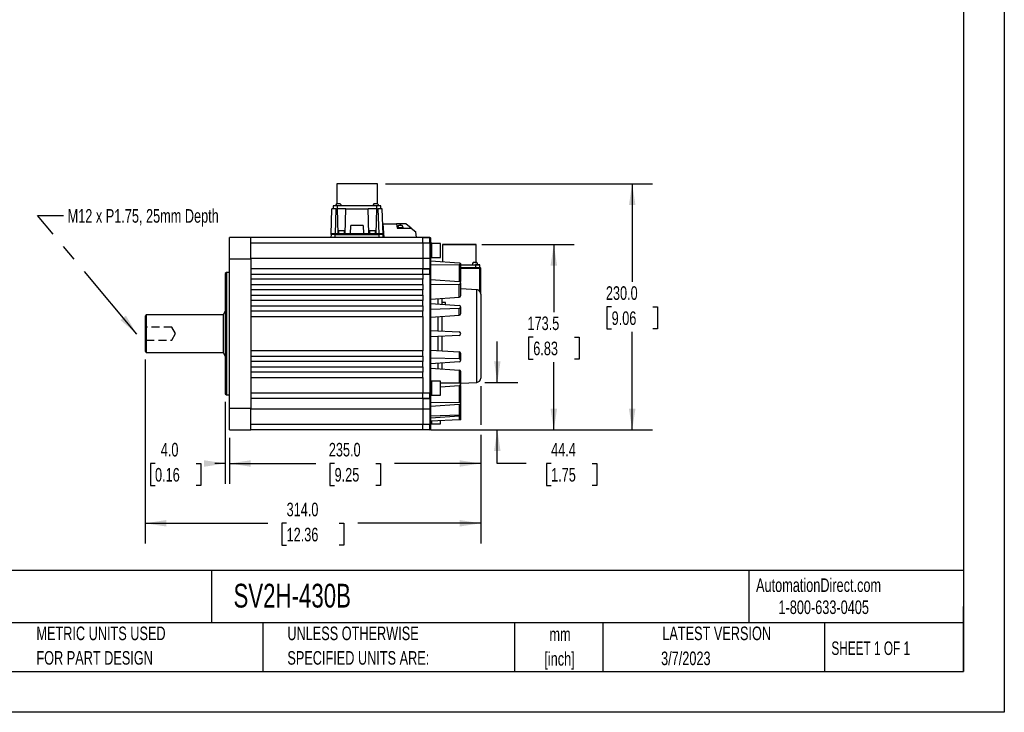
# Model space of a CAD drawing. Header units: millimetres. Extents: x 0 to 1676, y 0 to 1295.
# Tile 3 of 7: x 755 to 1676, y 0 to 648. Entities that reach past the tile are written whole.
import ezdxf

# ---------------------------------------------------------------- set-up
doc = ezdxf.new("R2010")
doc.units = ezdxf.units.MM
doc.header["$LTSCALE"] = 6
doc.linetypes.add('CENTERX2', pattern=[20.32, 12.7, -2.54, 2.54, -2.54])
doc.linetypes.add('HIDDEN', pattern=[1.905, 1.27, -0.635])
doc.layers.add('DIMENSIONS', color=140, linetype='Continuous', lineweight=25)
doc.layers.add('TEXT', color=140, linetype='Continuous', lineweight=25)
doc.layers.add('HIDDEN', color=102, linetype='HIDDEN')
doc.styles.add('SLDTEXTSTYLE0', font='TXT', dxfattribs={"width": 0.7})
doc.styles.add('SLDTEXTSTYLE1', font='TXT', dxfattribs={"width": 0.65})
doc.dimstyles.new('SLDDIMSTYLE1', dxfattribs={"dimtxt": 12.948047, "dimasz": 19.812, "dimexe": 0, "dimexo": 0.0625, "dimgap": 3.237012, "dimtad": 0, "dimtih": 1, "dimtoh": 1, "dimrnd": 1e-09, "dimzin": 12, "dimdsep": 46, "dimtxsty": 'SLDTEXTSTYLE0', "dimsah": 1, "dimcen": 0.09, "dimadec": 0, "dimazin": 3, "dimtfac": 1, "dimtmove": 0, "dimatfit": 0, "dimfxl": 0, "dimfrac": 2, "dimtolj": 1, "dimtzin": 12, "dimarcsym": 0})
doc.dimstyles.new('SLDDIMSTYLE3', dxfattribs={"dimtxt": 12.948047, "dimasz": 19.812, "dimexe": 0, "dimexo": 0.0625, "dimgap": 3.237012, "dimtad": 0, "dimtih": 1, "dimtoh": 1, "dimrnd": 1e-09, "dimzin": 4, "dimdsep": 46, "dimtxsty": 'SLDTEXTSTYLE0', "dimsah": 1, "dimcen": 0.09, "dimadec": 0, "dimazin": 1, "dimtfac": 1, "dimtofl": 0, "dimtmove": 0, "dimatfit": 3, "dimfxl": 0, "dimfrac": 2, "dimtolj": 1, "dimtzin": 12, "dimarcsym": 0})
doc.dimstyles.new('SLDDIMSTYLE5', dxfattribs={"dimtxt": 12.948047, "dimasz": 19.812, "dimexe": 0, "dimexo": 0.0625, "dimgap": 3.237012, "dimtad": 0, "dimtih": 1, "dimtoh": 1, "dimrnd": 1e-09, "dimzin": 4, "dimdsep": 46, "dimtxsty": 'SLDTEXTSTYLE0', "dimsah": 1, "dimcen": 0.09, "dimadec": 0, "dimazin": 1, "dimtfac": 1, "dimtmove": 0, "dimatfit": 0, "dimfxl": 0, "dimfrac": 2, "dimtolj": 1, "dimtzin": 12, "dimarcsym": 0})
doc.dimstyles.new('SLDDIMSTYLE8', dxfattribs={"dimtxt": 12.948047, "dimasz": 19.812, "dimexe": 0, "dimexo": 0.0625, "dimgap": 3.237012, "dimtad": 0, "dimtih": 1, "dimtoh": 1, "dimrnd": 1e-09, "dimzin": 12, "dimdsep": 46, "dimtxsty": 'SLDTEXTSTYLE0', "dimsah": 1, "dimcen": 0.09, "dimadec": 0, "dimazin": 3, "dimtfac": 1, "dimtofl": 0, "dimtmove": 0, "dimatfit": 3, "dimfxl": 0, "dimfrac": 2, "dimtolj": 1, "dimtzin": 12, "dimarcsym": 0})
doc.dimstyles.new('SLDDIMSTYLE9', dxfattribs={"dimtxt": 0.18, "dimasz": 19.812, "dimexe": 0, "dimexo": 0.0625, "dimgap": 0, "dimtad": 0, "dimtih": 1, "dimtoh": 1, "dimdec": 0, "dimrnd": 1e-09, "dimzin": 0, "dimdsep": 46, "dimtxsty": 'Standard', "dimsah": 1, "dimcen": 0.09, "dimadec": 0, "dimazin": 0, "dimtfac": 19.812, "dimtdec": 0, "dimtofl": 0, "dimtmove": 0, "dimatfit": 3, "dimfxl": 0, "dimfrac": 2, "dimtolj": 1, "dimtzin": 0, "dimarcsym": 0})

# ---------------------------------------------------------------- blocks, each defined once
blk = doc.blocks.new('SW_NOTE_0')
at = {"layer": 'TEXT', "color": 0, "linetype": 'CENTERX2', "lineweight": 18, "char_height": 11.2095, "attachment_point": 1, "style": 'SLDTEXTSTYLE0'}
for s, insert in [('SureServo2 HIGH INERTIA AC BRUSHLESS SERVO MOTOR, 3 kW, 3-PHASE INPUT, 24-BIT(16777216 PPR) ENCODER,', (0, 14.45)), ('INTEGRATED BRAKE, FOR USE WITH SureServo2 SV2A-4300 3 kW DRIVE', (0, -2.76))]:
    blk.add_mtext(s, dxfattribs=dict(at, insert=insert))
blk = doc.blocks.new('SW_NOTE_0_1')
at = {"layer": 'TEXT', "color": 0, "linetype": 'CENTERX2', "lineweight": 18, "char_height": 12.7, "attachment_point": 2, "style": 'SLDTEXTSTYLE0'}
for s, insert in [('mm', (17.07, 16.37)), ('[inch]', (16.56, -6.56))]:
    blk.add_mtext(s, dxfattribs=dict(at, insert=insert))
blk = doc.blocks.new('SW_NOTE_0_2')
at = {"layer": 'TEXT', "color": 0, "linetype": 'CENTERX2', "lineweight": 18, "char_height": 12.7, "attachment_point": 1, "style": 'SLDTEXTSTYLE0'}
for s, insert in [('UNLESS OTHERWISE', (0, 16.37)), ('SPECIFIED UNITS ARE:', (0, -6.56))]:
    blk.add_mtext(s, dxfattribs=dict(at, insert=insert))
blk = doc.blocks.new('SW_NOTE_0_6')
at = {"layer": 'TEXT', "color": 0, "linetype": 'CENTERX2', "lineweight": 18, "char_height": 12.7, "attachment_point": 1, "style": 'SLDTEXTSTYLE0'}
for s, insert in [('METRIC UNITS USED', (0, 16.37)), ('FOR PART DESIGN', (0, -6.56))]:
    blk.add_mtext(s, dxfattribs=dict(at, insert=insert))
blk = doc.blocks.new('_D_17')
at = {"layer": 'DIMENSIONS'}
for p, q in [((872.57, 330.02), (872.57, 157.73)), ((1186.57, 304.91), (1186.57, 268.71)), ((1186.57, 259.57), (1186.57, 157.73)), ((872.57, 176.78), (987.4, 176.78)), ((1004.94, 176.78), (1000.59, 176.78)), ((1000.59, 176.78), (1000.59, 156.2)), ((1054.19, 176.78), (1058.54, 176.78)), ((1058.54, 176.78), (1058.54, 156.2)), ((1186.57, 176.78), (1071.73, 176.78)), ((1000.59, 156.2), (1004.94, 156.2)), ((1058.54, 156.2), (1054.19, 156.2))]:
    blk.add_line(p, q, dxfattribs=at)
for points in [[(872.57, 176.78), (892.38, 173.73), (892.38, 179.83)], [(1186.57, 176.78), (1166.75, 179.83), (1166.75, 173.73)]]:
    blk.add_solid(points, dxfattribs=at)
at = {"layer": 'DIMENSIONS', "char_height": 12.7, "attachment_point": 1, "style": 'SLDTEXTSTYLE0'}
for s, insert in [('314.0', (1004.94, 196.05)), ('12.36', (1004.94, 172.57))]:
    blk.add_mtext(s, dxfattribs=dict(at, insert=insert))
blk = doc.blocks.new('_D_18')
at = {"layer": 'DIMENSIONS'}
for p, q in [((1202.07, 308.54), (1202.07, 346.64)), ((1190.4, 308.54), (1221.12, 308.54)), ((1139.99, 264.14), (1221.12, 264.14)), ((1202.07, 232.7), (1202.07, 264.14)), ((1229.07, 232.7), (1202.07, 232.7)), ((1252.41, 232.7), (1248.06, 232.7)), ((1248.06, 232.7), (1248.06, 212.12)), ((1290.88, 232.7), (1295.23, 232.7)), ((1295.23, 232.7), (1295.23, 212.12)), ((1248.06, 212.12), (1252.41, 212.12)), ((1295.23, 212.12), (1290.88, 212.12))]:
    blk.add_line(p, q, dxfattribs=at)
for points in [[(1202.07, 308.54), (1205.11, 328.35), (1199.02, 328.35)], [(1202.07, 264.14), (1199.02, 244.33), (1205.11, 244.33)]]:
    blk.add_solid(points, dxfattribs=at)
at = {"layer": 'DIMENSIONS', "char_height": 12.7, "attachment_point": 1, "style": 'SLDTEXTSTYLE0'}
for s, insert in [('44.4', (1252.41, 251.97)), ('1.75', (1252.41, 228.49))]:
    blk.add_mtext(s, dxfattribs=dict(at, insert=insert))
blk = doc.blocks.new('_D_19')
at = {"layer": 'DIMENSIONS'}
for p, q in [((947.57, 290.37), (947.57, 213.65)), ((951.57, 256.55), (951.57, 213.65)), ((881.84, 232.7), (877.49, 232.7)), ((877.49, 232.7), (877.49, 212.12)), ((920.31, 232.7), (924.66, 232.7)), ((924.66, 232.7), (924.66, 212.12)), ((947.57, 232.7), (937.85, 232.7)), ((951.57, 232.7), (989.67, 232.7)), ((877.49, 212.12), (881.84, 212.12)), ((924.66, 212.12), (920.31, 212.12))]:
    blk.add_line(p, q, dxfattribs=at)
for points in [[(947.57, 232.7), (927.75, 235.74), (927.75, 229.65)], [(951.57, 232.7), (971.38, 229.65), (971.38, 235.74)]]:
    blk.add_solid(points, dxfattribs=at)
at = {"layer": 'DIMENSIONS', "char_height": 12.7, "attachment_point": 1, "style": 'SLDTEXTSTYLE0'}
for s, insert in [('4.0', (887.22, 251.97)), ('0.16', (881.84, 228.49))]:
    blk.add_mtext(s, dxfattribs=dict(at, insert=insert))
blk = doc.blocks.new('_D_20')
at = {"layer": 'DIMENSIONS'}
for p, q in [((1186.57, 304.91), (1186.57, 268.71)), ((1186.57, 259.57), (1186.57, 213.65)), ((951.57, 256.55), (951.57, 213.65)), ((951.57, 232.7), (1032.29, 232.7)), ((1049.83, 232.7), (1045.48, 232.7)), ((1045.48, 232.7), (1045.48, 212.12)), ((1088.3, 232.7), (1092.65, 232.7)), ((1092.65, 232.7), (1092.65, 212.12)), ((1186.57, 232.7), (1105.85, 232.7)), ((1045.48, 212.12), (1049.83, 212.12)), ((1092.65, 212.12), (1088.3, 212.12))]:
    blk.add_line(p, q, dxfattribs=at)
for points in [[(951.57, 232.7), (971.38, 229.65), (971.38, 235.74)], [(1186.57, 232.7), (1166.75, 235.74), (1166.75, 229.65)]]:
    blk.add_solid(points, dxfattribs=at)
at = {"layer": 'DIMENSIONS', "char_height": 12.7, "attachment_point": 1, "style": 'SLDTEXTSTYLE0'}
for s, insert in [('235.0', (1044.44, 251.97)), ('9.25', (1049.83, 228.49))]:
    blk.add_mtext(s, dxfattribs=dict(at, insert=insert))
blk = doc.blocks.new('_D_21')
at = {"layer": 'DIMENSIONS'}
for p, q in [((1187.63, 437.62), (1273.98, 437.62)), ((1254.93, 437.62), (1254.93, 374.36)), ((1235.69, 350.88), (1231.34, 350.88)), ((1231.34, 350.88), (1231.34, 330.3)), ((1274.17, 350.88), (1278.51, 350.88)), ((1278.51, 350.88), (1278.51, 330.3)), ((1231.34, 330.3), (1235.69, 330.3)), ((1254.93, 264.14), (1254.93, 327.4)), ((1278.51, 330.3), (1274.17, 330.3)), ((1139.99, 264.14), (1273.98, 264.14))]:
    blk.add_line(p, q, dxfattribs=at)
for points in [[(1254.93, 437.62), (1251.88, 417.81), (1257.98, 417.81)], [(1254.93, 264.14), (1257.98, 283.95), (1251.88, 283.95)]]:
    blk.add_solid(points, dxfattribs=at)
at = {"layer": 'DIMENSIONS', "char_height": 12.7, "attachment_point": 1, "style": 'SLDTEXTSTYLE0'}
for s, insert in [('173.5', (1230.3, 370.15)), ('6.83', (1235.69, 346.67))]:
    blk.add_mtext(s, dxfattribs=dict(at, insert=insert))
blk = doc.blocks.new('_D_22')
at = {"layer": 'DIMENSIONS'}
for p, q in [((1097.53, 494.16), (1347.32, 494.16)), ((1328.27, 494.16), (1328.27, 402.63)), ((1309.03, 379.15), (1304.68, 379.15)), ((1304.68, 379.15), (1304.68, 358.57)), ((1347.51, 379.15), (1351.86, 379.15)), ((1351.86, 379.15), (1351.86, 358.57)), ((1304.68, 358.57), (1309.03, 358.57)), ((1328.27, 264.14), (1328.27, 355.67)), ((1351.86, 358.57), (1347.51, 358.57)), ((1139.99, 264.14), (1347.32, 264.14))]:
    blk.add_line(p, q, dxfattribs=at)
for points in [[(1328.27, 494.16), (1325.22, 474.35), (1331.32, 474.35)], [(1328.27, 264.14), (1331.32, 283.95), (1325.22, 283.95)]]:
    blk.add_solid(points, dxfattribs=at)
at = {"layer": 'DIMENSIONS', "char_height": 12.7, "attachment_point": 1, "style": 'SLDTEXTSTYLE0'}
for s, insert in [('230.0', (1303.65, 398.42)), ('9.06', (1309.03, 374.94))]:
    blk.add_mtext(s, dxfattribs=dict(at, insert=insert))

msp = doc.modelspace()

# ---------------------------------------------------------------- linework, layer by layer
at = {"color": 7, "linetype": 'Continuous'}
for p, q in [((1676.415, 1295.416), (1676.415, 0.016)), ((1676.415, 0.016), (0.015, 0.016))]:
    msp.add_line(p, q, dxfattribs=at)
for p, q in [((1051.826, 494.158), (1051.826, 475.538)), ((1070.866, 494.158), (1051.826, 494.158)), ((1089.906, 494.158), (1070.866, 494.158)), ((1089.906, 475.538), (1089.906, 494.158)), ((1046.529, 446.855), (1047.366, 470.838)), ((1048.641, 473.538), (1048.641, 470.838)), ((1052.641, 473.538), (1048.641, 473.538)), ((1050.543, 447.338), (1051.364, 470.838)), ((1051.364, 470.838), (1052.251, 470.838)), ((1052.251, 470.838), (1052.455, 470.838)), ((1052.251, 470.838), (1052.964, 447.338)), ((1052.641, 470.838), (1052.455, 470.838)), ((1052.641, 470.838), (1052.641, 473.538)), ((1089.091, 473.538), (1052.641, 473.538)), ((1060.279, 470.838), (1052.641, 470.838)), ((1059.769, 447.338), (1060.482, 470.838)), ((1060.279, 470.838), (1060.482, 470.838)), ((1060.482, 470.838), (1081.251, 470.838)), ((1081.454, 470.838), (1081.251, 470.838)), ((1081.964, 447.338), (1081.251, 470.838)), ((1089.091, 470.838), (1081.454, 470.838)), ((1088.769, 447.338), (1089.482, 470.838)), ((1089.091, 473.538), (1089.091, 470.838)), ((1093.091, 473.538), (1089.091, 473.538)), ((1089.278, 470.838), (1089.091, 470.838)), ((1089.278, 470.838), (1089.482, 470.838)), ((1089.482, 470.838), (1090.369, 470.838)), ((1090.369, 470.838), (1091.19, 447.338)), ((1093.091, 470.838), (1093.091, 473.538)), ((1095.204, 446.855), (1094.366, 470.838)), ((1064.866, 447.338), (1065.146, 455.338)), ((1076.587, 455.338), (1065.146, 455.338)), ((1076.587, 455.338), (1076.866, 447.338)), ((1096.34, 444.138), (1095.242, 456.688)), ((1095.242, 456.688), (1107.661, 456.688)), ((1107.661, 456.688), (1108.366, 452.688)), ((1111.366, 456.688), (1107.661, 456.688)), ((1108.366, 453.188), (1108.366, 452.688)), ((1111.366, 453.188), (1108.366, 453.188)), ((1108.366, 452.688), (1121.462, 452.688)), ((1116.366, 456.688), (1111.366, 456.688)), ((1111.366, 455.188), (1111.366, 456.688)), ((1114.366, 453.188), (1111.366, 453.188)), ((1114.366, 452.688), (1114.366, 453.188)), ((1121.462, 452.688), (1116.366, 456.688)), ((1121.462, 452.688), (1125.897, 449.207)), ((971.566, 444.138), (951.566, 444.103)), ((951.566, 424.103), (951.566, 444.103)), ((971.566, 424.138), (971.566, 444.138)), ((1132.366, 444.138), (971.566, 444.138)), ((1046.366, 445.358), (1046.366, 444.138)), ((1046.529, 446.855), (1046.434, 444.138)), ((1050.527, 447.338), (1047.029, 447.338)), ((1050.432, 444.138), (1050.527, 446.855)), ((1050.527, 447.338), (1050.527, 446.855)), ((1091.206, 447.338), (1050.527, 447.338)), ((1050.527, 446.855), (1091.206, 446.855)), ((1053.616, 450.338), (1053.616, 447.338)), ((1056.366, 450.338), (1053.616, 450.338)), ((1059.116, 450.338), (1056.366, 450.338)), ((1059.116, 447.338), (1059.116, 450.338)), ((1082.616, 450.338), (1082.616, 447.338)), ((1085.366, 450.338), (1082.616, 450.338)), ((1088.116, 450.338), (1085.366, 450.338)), ((1088.116, 447.338), (1088.116, 450.338)), ((1091.206, 447.338), (1091.206, 446.855)), ((1094.704, 447.338), (1091.206, 447.338)), ((1091.206, 446.855), (1091.301, 444.138)), ((1095.299, 444.138), (1095.204, 446.855)), ((1095.366, 444.138), (1095.366, 445.358)), ((1126.34, 444.138), (1125.897, 449.207)), ((1138.868, 444.127), (1132.366, 444.138)), ((1132.366, 444.138), (1132.366, 444.138)), ((1132.366, 444.138), (1138.868, 444.127)), ((1138.868, 444.127), (1138.868, 444.127)), ((1139.866, 439.127), (1139.866, 442.821)), ((971.566, 439.138), (1132.367, 439.138)), ((1132.367, 439.138), (1132.367, 424.838)), ((1132.367, 439.138), (1138.868, 439.127)), ((1138.868, 439.127), (1138.868, 424.838)), ((1139.866, 439.127), (1138.868, 439.127)), ((1139.866, 424.838), (1139.866, 439.127)), ((1140.966, 438.607), (1139.866, 438.607)), ((1140.966, 431.907), (1140.966, 438.607)), ((1148.966, 438.407), (1140.966, 438.407)), ((1148.966, 431.907), (1148.966, 438.407)), ((1150.691, 437.619), (1150.691, 421.448)), ((1182.441, 420.569), (1182.441, 437.619)), ((951.566, 424.103), (971.566, 424.138)), ((951.566, 284.173), (951.566, 424.103)), ((971.566, 424.838), (1132.367, 424.838)), ((971.566, 424.138), (971.566, 409.838)), ((1132.367, 424.838), (1138.868, 424.838)), ((1138.868, 424.838), (1138.868, 414.827)), ((1139.866, 424.838), (1138.868, 424.838)), ((1139.866, 425.207), (1140.966, 425.207)), ((1139.866, 414.119), (1139.866, 424.838)), ((1140.966, 425.207), (1140.966, 431.907)), ((1140.966, 425.407), (1148.966, 425.407)), ((1148.966, 425.407), (1148.966, 431.907)), ((1132.366, 414.838), (971.566, 414.838)), ((1138.868, 414.827), (1132.366, 414.838)), ((1138.868, 414.827), (1132.366, 414.838)), ((1132.366, 414.838), (1138.868, 414.827)), ((1132.366, 414.838), (1132.366, 414.838)), ((1138.869, 414.639), (1138.868, 414.827)), ((1138.868, 414.827), (1138.868, 414.827)), ((1139.866, 422.241), (1166.336, 420.303)), ((1139.866, 418.714), (1166.336, 418.407)), ((1166.336, 418.407), (1166.336, 402.826)), ((1167.866, 403.057), (1167.866, 419.29)), ((1167.866, 418.569), (1181.616, 418.569)), ((1167.866, 415.569), (1185.566, 415.569)), ((1185.566, 415.569), (1167.866, 415.569)), ((1167.866, 415.569), (1181.616, 415.569)), ((1167.866, 415.369), (1185.566, 415.369)), ((1178.496, 418.569), (1181.616, 418.569)), ((1181.616, 418.569), (1181.616, 415.569)), ((1186.366, 415.569), (1185.566, 415.569)), ((1185.566, 415.569), (1185.566, 415.369)), ((1185.566, 415.569), (1186.366, 415.569)), ((1185.566, 415.369), (1185.566, 393.614)), ((1186.566, 415.369), (1185.566, 415.369)), ((1185.616, 415.569), (1185.616, 418.569)), ((1185.616, 415.569), (1185.616, 415.569)), ((1186.566, 415.369), (1186.366, 415.569)), ((1186.366, 415.569), (1186.366, 415.569)), ((1186.366, 415.569), (1186.566, 415.369)), ((1186.566, 391.154), (1186.566, 415.369)), ((948.566, 411.288), (947.566, 410.288)), ((947.566, 410.288), (947.566, 354.138)), ((951.566, 411.288), (948.566, 411.288)), ((948.566, 411.288), (948.566, 296.988)), ((971.566, 409.838), (1132.366, 409.838)), ((971.566, 409.838), (971.566, 405.138)), ((1132.366, 409.838), (1132.366, 405.138)), ((1132.366, 409.838), (1138.868, 409.828)), ((1138.868, 409.828), (1138.868, 298.449)), ((1139.866, 413.827), (1139.866, 413.827)), ((1139.866, 409.827), (1139.866, 413.521)), ((1139.866, 298.449), (1139.866, 409.827)), ((1132.366, 405.138), (971.566, 405.138)), ((971.566, 405.138), (971.566, 400.138)), ((971.566, 400.138), (971.566, 395.138)), ((971.566, 400.138), (1132.366, 400.138)), ((1132.366, 400.138), (1132.366, 405.138)), ((1132.366, 400.138), (1132.366, 395.138)), ((1139.866, 404.763), (1166.336, 402.826)), ((1166.336, 400.216), (1139.866, 399.909)), ((1166.336, 388.328), (1166.336, 400.216)), ((1167.866, 389.68), (1167.866, 401.474)), ((947.566, 391.638), (947.564, 391.635)), ((1132.366, 395.138), (971.566, 395.138)), ((971.566, 395.138), (971.566, 390.138)), ((971.566, 390.138), (971.566, 385.138)), ((971.566, 390.138), (1132.366, 390.138)), ((1132.366, 390.138), (1132.366, 395.138)), ((1132.366, 390.138), (1132.366, 385.138)), ((1139.866, 386.39), (1166.336, 388.328)), ((1146.866, 381.868), (1146.866, 386.903)), ((1150.566, 381.624), (1150.566, 387.174)), ((1182.776, 395.121), (1167.866, 395.986)), ((1182.776, 308.536), (1182.776, 395.121)), ((1186.566, 391.154), (1186.566, 312.532)), ((1132.366, 385.138), (971.566, 385.138)), ((971.566, 385.138), (971.566, 380.138)), ((971.566, 380.138), (971.566, 375.138)), ((971.566, 380.138), (1132.366, 380.138)), ((1132.366, 380.138), (1132.366, 385.138)), ((1132.366, 380.138), (1132.366, 375.138)), ((1139.866, 382.331), (1166.336, 380.583)), ((1153.566, 383.388), (1150.566, 383.388)), ((1153.566, 381.426), (1153.566, 383.388)), ((1167.866, 372.823), (1167.866, 379.024)), ((873.566, 371.638), (872.469, 370.541)), ((872.566, 370.638), (872.566, 337.639)), ((945.566, 371.638), (873.566, 371.638)), ((873.566, 371.638), (873.566, 336.638)), ((947.566, 375.388), (945.566, 371.638)), ((945.566, 371.638), (945.566, 336.638)), ((1132.366, 375.138), (971.566, 375.138)), ((971.566, 375.138), (971.566, 370.138)), ((971.566, 370.138), (1132.366, 370.138)), ((971.566, 370.138), (971.566, 338.138)), ((1132.366, 370.138), (1132.366, 375.138)), ((1132.366, 370.138), (1132.366, 338.138)), ((1166.336, 377.515), (1139.866, 376.624)), ((1139.866, 369.517), (1166.336, 371.265)), ((1146.866, 356.771), (1146.866, 369.979)), ((1150.566, 356.577), (1150.566, 370.223)), ((1166.336, 371.265), (1166.336, 377.515)), ((947.566, 354.138), (947.566, 297.988)), ((1139.866, 357.138), (1166.336, 355.751)), ((1139.866, 357.138), (1166.336, 355.751)), ((1166.336, 352.525), (1139.866, 351.138)), ((1146.866, 338.297), (1146.866, 351.505)), ((1150.566, 338.053), (1150.566, 351.699)), ((1166.336, 355.751), (1166.336, 355.751)), ((872.469, 337.735), (873.566, 336.638)), ((873.566, 336.638), (945.566, 336.638)), ((945.566, 336.638), (947.566, 332.888)), ((1132.366, 338.138), (971.566, 338.138)), ((971.566, 338.138), (971.566, 333.138)), ((971.566, 333.138), (971.566, 328.138)), ((971.566, 333.138), (1132.366, 333.138)), ((1132.366, 333.138), (1132.366, 338.138)), ((1132.366, 333.138), (1132.366, 328.138)), ((1139.866, 338.759), (1166.336, 337.011)), ((1139.866, 331.652), (1166.336, 330.761)), ((1166.336, 337.011), (1166.336, 330.761)), ((1167.866, 329.252), (1167.866, 335.452)), ((1132.366, 328.138), (971.566, 328.138)), ((971.566, 328.138), (971.566, 323.138)), ((971.566, 323.138), (971.566, 318.138)), ((971.566, 323.138), (1132.366, 323.138)), ((1132.366, 323.138), (1132.366, 328.138)), ((1132.366, 323.138), (1132.366, 318.138)), ((1166.336, 327.693), (1139.866, 325.945)), ((1146.866, 321.373), (1146.866, 326.408)), ((1150.566, 321.102), (1150.566, 326.652)), ((947.564, 316.641), (947.566, 316.638)), ((1132.366, 318.138), (971.566, 318.138)), ((971.566, 318.138), (971.566, 313.138)), ((1132.366, 313.138), (1132.366, 318.138)), ((1139.866, 321.886), (1166.336, 319.948)), ((1166.336, 319.948), (1166.336, 308.06)), ((1167.866, 306.802), (1167.866, 318.596)), ((971.566, 313.138), (1132.366, 313.138)), ((971.566, 313.138), (971.566, 298.438)), ((1132.366, 313.138), (1132.366, 298.439)), ((1140.966, 309.838), (1139.866, 309.838)), ((1140.966, 303.138), (1140.966, 309.838)), ((1148.966, 309.638), (1140.966, 309.638)), ((1148.966, 303.138), (1148.966, 309.638)), ((1148.966, 308.261), (1166.336, 308.06)), ((1166.336, 305.45), (1148.966, 304.179)), ((1166.336, 305.45), (1166.336, 289.869)), ((1167.866, 307.754), (1182.776, 308.536)), ((1167.866, 288.986), (1167.866, 305.219)), ((947.566, 297.988), (948.566, 296.988)), ((948.566, 296.988), (951.566, 296.988)), ((1132.366, 298.439), (971.566, 298.438)), ((971.566, 298.438), (971.566, 284.138)), ((1138.868, 298.449), (1132.366, 298.439)), ((1132.366, 293.438), (1132.366, 298.439)), ((1138.868, 298.449), (1139.866, 298.449)), ((1139.866, 294.449), (1139.866, 298.449)), ((1139.866, 296.438), (1140.966, 296.438)), ((1140.966, 296.438), (1140.966, 303.138)), ((1140.966, 296.638), (1148.966, 296.638)), ((1148.966, 296.638), (1148.966, 303.138)), ((1132.366, 293.438), (971.566, 293.438)), ((1138.868, 293.449), (1132.366, 293.438)), ((1132.366, 293.438), (1138.868, 293.449)), ((1132.366, 293.438), (1132.366, 283.438)), ((1138.868, 293.449), (1138.868, 283.438)), ((1139.866, 283.438), (1139.866, 294.449)), ((1166.336, 289.869), (1139.866, 289.562)), ((1166.336, 287.973), (1139.866, 286.035)), ((1166.336, 287.973), (1166.336, 277.969)), ((1167.866, 277.547), (1167.866, 288.986)), ((971.566, 284.138), (951.566, 284.173)), ((951.566, 264.173), (951.566, 284.173)), ((971.566, 264.138), (971.566, 284.138)), ((1132.366, 283.438), (971.566, 283.438)), ((1138.868, 283.438), (1132.366, 283.438)), ((1132.366, 283.438), (1132.366, 269.138)), ((1138.868, 283.438), (1138.868, 269.149)), ((1139.866, 269.149), (1139.866, 283.438)), ((1166.336, 277.969), (1139.866, 277.078)), ((1166.336, 276.972), (1139.866, 275.224)), ((1166.336, 276.972), (1166.336, 273.525)), ((1167.866, 273.484), (1167.866, 277.547)), ((1132.366, 269.138), (971.566, 269.138)), ((1138.868, 269.149), (1132.366, 269.138)), ((1132.366, 264.138), (1132.366, 269.138)), ((1139.866, 269.149), (1138.868, 269.149)), ((1166.336, 273.525), (1139.866, 272.138)), ((1139.866, 269.669), (1140.966, 269.669)), ((1139.866, 265.455), (1139.866, 269.149)), ((1140.966, 269.669), (1140.966, 272.196)), ((1140.966, 269.869), (1148.966, 269.869)), ((1148.966, 269.869), (1148.966, 272.615)), ((951.566, 264.173), (971.566, 264.138)), ((1132.366, 264.138), (971.566, 264.138)), ((1138.868, 264.149), (1132.366, 264.138)), ((1138.868, 264.149), (1138.869, 264.336)), ((1139.866, 265.149), (1139.866, 265.377))]:
    msp.add_line(p, q)
at = {"flags": 128}
for points in [[(1051.364, 470.838), (1050.552, 470.838), (1049.794, 470.838), (1048.537, 470.838), (1047.687, 470.838), (1047.45, 470.838), (1047.366, 470.838)], [(1053.406, 475.538), (1052.799, 475.538), (1052.501, 475.538), (1052.24, 475.538), (1052.239, 475.538), (1052.23, 475.538), (1052.208, 475.538), (1051.872, 475.538), (1051.786, 475.538), (1051.785, 475.538), (1051.778, 475.538), (1051.756, 475.538), (1051.758, 475.538)], [(1055.056, 475.538), (1054.95, 475.538), (1054.786, 475.538), (1054.573, 475.538), (1054.569, 475.538), (1054.539, 475.538), (1054.014, 475.538), (1053.716, 475.538), (1053.701, 475.538), (1053.563, 475.538), (1053.406, 475.538)], [(1088.326, 475.538), (1087.719, 475.538), (1087.421, 475.538), (1087.16, 475.538), (1087.159, 475.538), (1087.15, 475.538), (1087.128, 475.538), (1086.792, 475.538), (1086.706, 475.538), (1086.705, 475.538), (1086.698, 475.538), (1086.676, 475.538), (1086.678, 475.538)], [(1089.976, 475.538), (1089.87, 475.538), (1089.706, 475.538), (1089.493, 475.538), (1089.489, 475.538), (1089.459, 475.538), (1088.934, 475.538), (1088.636, 475.538), (1088.621, 475.538), (1088.483, 475.538), (1088.326, 475.538)], [(1094.366, 470.838), (1094.283, 470.838), (1094.046, 470.838), (1093.196, 470.838), (1091.939, 470.838), (1091.181, 470.838), (1090.369, 470.838)], [(1111.366, 455.188), (1110.759, 455.188), (1110.461, 455.188), (1110.2, 455.188), (1110.2, 455.188), (1110.198, 455.188), (1110.193, 455.188), (1110.173, 455.188), (1109.986, 455.188), (1109.811, 455.188), (1109.716, 455.188), (1109.717, 455.188)], [(1113.016, 455.188), (1112.91, 455.188), (1112.746, 455.188), (1112.533, 455.188), (1112.529, 455.188), (1112.499, 455.188), (1111.974, 455.188), (1111.676, 455.188), (1111.661, 455.188), (1111.523, 455.188), (1111.366, 455.188)], [(1047.029, 447.338), (1047.634, 447.338), (1048.455, 447.339), (1049.447, 447.338), (1050.543, 447.338)], [(1091.19, 447.338), (1092.286, 447.338), (1093.278, 447.339), (1094.099, 447.338), (1094.704, 447.338)], [(1132.367, 439.138), (1132.367, 441.051), (1132.367, 442.673), (1132.366, 443.757), (1132.366, 444.138)], [(1138.868, 439.127), (1138.869, 441.04), (1138.869, 442.662), (1138.869, 443.746), (1138.868, 444.127)], [(1139.851, 443.302), (1139.8, 443.409), (1139.774, 443.387)], [(1139.8, 442.775), (1139.851, 442.994), (1139.864, 443.035)], [(1166.566, 437.619), (1163.469, 437.619), (1160.491, 437.619), (1157.747, 437.619), (1155.341, 437.619), (1153.367, 437.619), (1151.9, 437.619), (1150.997, 437.619), (1150.691, 437.619), (1150.997, 437.619), (1151.9, 437.619), (1153.367, 437.619), (1155.341, 437.619), (1157.747, 437.619), (1160.491, 437.619), (1163.469, 437.619), (1166.566, 437.619)], [(1166.566, 437.619), (1163.975, 437.619), (1161.481, 437.619), (1159.178, 437.619), (1157.152, 437.619), (1155.479, 437.619), (1154.222, 437.619), (1153.429, 437.619), (1153.129, 437.619)], [(1153.129, 437.619), (1153.775, 437.619), (1155.515, 437.619), (1158.198, 437.619), (1161.597, 437.619), (1165.42, 437.619), (1169.342, 437.619), (1173.026, 437.619), (1176.158, 437.619), (1178.471, 437.619), (1179.766, 437.619), (1179.875, 437.619)], [(1166.566, 437.619), (1169.664, 437.619), (1172.642, 437.619), (1175.386, 437.619), (1177.792, 437.619), (1179.766, 437.619), (1181.233, 437.619), (1182.136, 437.619), (1182.441, 437.619), (1182.136, 437.619), (1181.233, 437.619), (1179.766, 437.619), (1177.792, 437.619), (1175.386, 437.619), (1172.642, 437.619), (1169.664, 437.619), (1166.566, 437.619)], [(1179.934, 437.619), (1178.959, 437.619), (1176.926, 437.619), (1174.007, 437.619), (1170.453, 437.619), (1166.566, 437.619)], [(1132.367, 424.838), (1132.367, 422.887), (1132.366, 421.011), (1132.366, 419.282), (1132.366, 417.767), (1132.366, 416.523), (1132.366, 415.599), (1132.366, 415.03), (1132.366, 414.838)], [(1132.366, 409.838), (1132.366, 411.751), (1132.366, 413.373), (1132.366, 414.457), (1132.366, 414.838)], [(1138.868, 409.828), (1138.869, 411.741), (1138.869, 413.362), (1138.869, 414.446), (1138.869, 414.639)], [(1166.336, 420.303), (1166.7, 420.252), (1167.004, 420.167), (1167.423, 419.963), (1167.757, 419.638), (1167.866, 419.29)], [(1167.866, 419.29), (1167.757, 418.952), (1167.423, 418.655), (1167.004, 418.487), (1166.7, 418.428), (1166.336, 418.407)], [(1167.866, 418.569), (1169.664, 418.569), (1172.642, 418.569), (1175.386, 418.569), (1177.792, 418.569), (1179.766, 418.569), (1181.233, 418.569), (1182.136, 418.569), (1182.441, 418.569)], [(1178.496, 418.569), (1178.706, 418.569), (1179.302, 418.569), (1180.194, 418.569), (1181.246, 418.569)], [(1181.246, 420.569), (1180.639, 420.569), (1180.341, 420.569), (1180.08, 420.569), (1180.08, 420.569), (1180.078, 420.569), (1180.073, 420.569), (1180.053, 420.569), (1179.866, 420.569), (1179.691, 420.569), (1179.596, 420.569), (1179.597, 420.569)], [(1181.246, 420.569), (1181.854, 420.569), (1181.854, 420.569)], [(1182.896, 420.569), (1182.79, 420.569), (1182.626, 420.569), (1182.413, 420.569), (1182.409, 420.569), (1182.379, 420.569), (1181.854, 420.569), (1181.556, 420.569), (1181.541, 420.569), (1181.403, 420.569), (1181.246, 420.569)], [(1181.246, 418.569), (1182.299, 418.569), (1183.191, 418.569), (1183.787, 418.569), (1183.996, 418.569)], [(1181.246, 418.569), (1182.299, 418.569), (1183.191, 418.569), (1183.787, 418.569), (1183.996, 418.569)], [(1185.616, 418.569), (1185.312, 418.569), (1184.445, 418.569), (1183.147, 418.569), (1181.616, 418.569)], [(1181.616, 418.569), (1183.147, 418.569), (1184.445, 418.569), (1185.312, 418.569), (1185.616, 418.569)], [(1181.616, 415.569), (1183.147, 415.569), (1184.445, 415.569), (1185.312, 415.569), (1185.616, 415.569)], [(1139.851, 414.003), (1139.799, 414.111), (1139.773, 414.088)], [(1139.799, 413.468), (1139.851, 413.691), (1139.864, 413.735)], [(1167.866, 305.219), (1167.757, 305.567), (1167.424, 305.89)], [(1138.868, 293.449), (1138.869, 293.83), (1138.869, 294.914), (1138.869, 296.536), (1138.868, 298.449)], [(1167.866, 288.986), (1167.835, 289.185), (1167.74, 289.361), (1167.423, 289.62), (1166.975, 289.802), (1166.675, 289.854), (1166.336, 289.869)], [(1166.336, 287.973), (1166.674, 288.016), (1166.975, 288.094), (1167.423, 288.313), (1167.74, 288.6), (1167.835, 288.784), (1167.866, 288.986)], [(1138.868, 283.438), (1139.063, 283.438), (1139.25, 283.438), (1139.423, 283.438), (1139.574, 283.438), (1139.698, 283.438), (1139.791, 283.438), (1139.847, 283.438), (1139.866, 283.438)], [(1167.866, 277.547), (1167.835, 277.651), (1167.74, 277.741), (1167.423, 277.868), (1166.975, 277.952), (1166.675, 277.971), (1166.336, 277.969)], [(1166.336, 276.972), (1166.674, 277.004), (1166.975, 277.053), (1167.423, 277.181), (1167.74, 277.341), (1167.835, 277.44), (1167.866, 277.547)], [(1138.869, 264.336), (1138.869, 264.53), (1138.869, 265.614), (1138.869, 267.236), (1138.868, 269.149)], [(1167.866, 273.605), (1167.835, 273.604), (1167.74, 273.599), (1167.423, 273.582), (1166.975, 273.559), (1166.675, 273.543), (1166.336, 273.525)], [(1139.773, 264.888), (1139.799, 264.865), (1139.851, 264.972)], [(1139.864, 265.241), (1139.851, 265.285), (1139.799, 265.507)]]:
    msp.add_lwpolyline(points, dxfattribs=at)
for centre, radius, start, end in [((1053.155, 473.466), 2.5, 124.003465, 178.351241), ((1053.658, 473.466), 2.5, 1.648759, 55.968208), ((1088.075, 473.466), 2.5, 124.003465, 178.351241), ((1088.578, 473.466), 2.5, 1.648759, 55.968208), ((1111.115, 453.116), 2.5, 124.006679, 178.351241), ((1111.618, 453.116), 2.5, 1.648759, 55.968208), ((1047.029, 446.838), 0.5, 89.997837, 178), ((1048.528, 213.652), 233.212, 89.508931, 90.491069), ((1093.205, 213.665), 233.199, 89.508904, 90.491096), ((1094.718, 446.878), 0.46, 28.042219, 91.692955), ((1138.866, 443.127), 1, 359.997911, 89.900001), ((1138.867, 443.031), 1.004, 21.764237, 89.937371), ((1138.978, 443.261), 0.83, 21.150263, 72.788544), ((1138.867, 413.73), 1.004, 21.914088, 90.415968), ((1138.866, 413.827), 1, 359.997911, 89.9), ((1180.995, 418.497), 2.5, 124.006679, 178.351241), ((1181.498, 418.497), 2.5, 1.648759, 55.968208), ((1139.458, 473.843), 64.018, 269.471886, 270.36533), ((1166.346, 401.295), 1.531, 6.719683, 90.370028), ((1166.429, 401.663), 1.45, 266.322084, 352.499279), ((1167.087, 403.09), 0.781, 295.598168, 357.609045), ((1166.37, 389.831), 1.504, 268.688289, 354.222), ((1182.507, 391.285), 3.845, 37.287636, 85.995305), ((1182.548, 390.954), 4.023, 2.851825, 41.392922), ((1166.262, 378.979), 1.605, 1.588382, 87.367052), ((1166.316, 379.066), 1.552, 270.754918, 358.437856), ((1166.282, 372.848), 1.584, 271.944873, 359.099694), ((1166.251, 354.138), 1.615, 360, 87), ((1166.269, 354.155), 1.598, 359.402039, 87.597961), ((1166.251, 354.138), 1.615, 273, 360), ((1166.282, 335.428), 1.584, 0.900474, 88.05496), ((1166.322, 329.216), 1.545, 1.333845, 89.473382), ((1166.256, 329.302), 1.611, 272.831182, 358.213384), ((1166.37, 318.445), 1.504, 5.77869, 91.311023), ((1166.451, 306.639), 1.425, 6.567752, 94.610887), ((1166.324, 307.006), 1.556, 270.451416, 352.458871), ((1182.566, 312.53), 4, 273, 360), ((1138.866, 294.449), 1, 270.099999, 0.001044), ((1138.866, 294.449), 1, 270.1, 0), ((1138.867, 265.246), 1.004, 269.589693, 338.088351), ((1138.866, 265.149), 1, 270.099999, 0.002089), ((1138.867, 265.245), 1.004, 270.062629, 338.235764)]:
    msp.add_arc(centre, radius, start, end)
at = {"layer": 'HIDDEN'}
for p, q in [((897.566, 360.138), (873.566, 360.138)), ((901.031, 354.138), (897.566, 360.138)), ((897.566, 348.138), (901.031, 354.138)), ((873.566, 348.138), (897.566, 348.138))]:
    msp.add_line(p, q, dxfattribs=at)
at = {"layer": 'TEXT'}
for p, q in [((1638.3, 1257.3), (1638.3, 38.1)), ((1638.3, 132.757), (38.1, 132.757)), ((934.553, 132.757), (934.553, 83.82)), ((1437.452, 132.757), (1437.452, 83.82)), ((1638.3, 38.1), (1638.3, 99.06)), ((1638.3, 83.82), (38.1, 83.82)), ((982.681, 83.82), (982.681, 38.1)), ((1218.146, 83.82), (1218.146, 38.1)), ((1300.873, 83.82), (1300.873, 38.1)), ((1508.092, 83.82), (1508.092, 38.1)), ((38.1, 38.1), (1638.3, 38.1))]:
    msp.add_line(p, q, dxfattribs=at)

# ---------------------------------------------------------------- block references
at = {"layer": 'TEXT', "linetype": 'CENTERX2', "lineweight": 18}
for name, p in [('SW_NOTE_0', (42.952, 109.051)), ('SW_NOTE_0_6', (770.87, 63.813)), ('SW_NOTE_0_2', (1005.647, 63.813)), ('SW_NOTE_0_1', (1243.717, 62.946))]:
    msp.add_blockref(name, p, dxfattribs=at)

# ---------------------------------------------------------------- texts
for s, insert, char_height, attachment_point, style in [('M12 x P1.75, 25mm Depth', (800.073, 470.588), 12.7, 1, 'SLDTEXTSTYLE0'), ('SV2H-430B', (955.246, 120.201), 22.225, 1, 'SLDTEXTSTYLE0'), ('AutomationDirect.com', (1444.17, 125.259), 12.7, 1, 'SLDTEXTSTYLE0'), ('1-800-633-0405', (1465.149, 104.622), 12.7, 1, 'SLDTEXTSTYLE0'), ('LATEST VERSION', (1407.313, 80.184), 12.7, 2, 'SLDTEXTSTYLE0'), ('SHEET 1 OF 1', (1514.648, 66.309), 12.7, 1, 'SLDTEXTSTYLE1'), ('3/7/2023', (1378.435, 56.82), 12.7, 2, 'SLDTEXTSTYLE0')]:
    msp.add_mtext(s, dxfattribs=dict(at, insert=insert, char_height=char_height, attachment_point=attachment_point, style=style))

# ---------------------------------------------------------------- dimensions: what is measured, and where the dimension line sits
at = {"layer": 'DIMENSIONS'}
for base, p1, p2, angle, dimstyle, picture, middle in [((1328.27, 264.138), (1089.906, 494.158), (1132.366, 264.138), 90, 'SLDDIMSTYLE3', '_D_22', (1328.27, 379.148)), ((1254.928, 437.619), (1132.366, 264.138), (1180.007, 437.619), 90, 'SLDDIMSTYLE8', '_D_21', (1254.928, 350.878)), ((1202.066, 264.138), (1182.776, 308.536), (1132.366, 264.138), 90, 'SLDDIMSTYLE1', '_D_18', (1202.066, 232.696)), ((1186.566, 176.778), (872.566, 337.637), (1186.566, 312.53), 0, 'SLDDIMSTYLE3', '_D_17', (1029.566, 176.778)), ((1186.566, 232.696), (951.566, 264.173), (1186.566, 312.53), 0, 'SLDDIMSTYLE3', '_D_20', (1069.066, 232.696))]:
    dim = msp.add_linear_dim(base=base, p1=p1, p2=p2, angle=angle, dimstyle=dimstyle, dxfattribs=at)
    dim.commit()
    dim.dimension.update_dxf_attribs({"geometry": picture, "text_midpoint": middle, "dimtype": 160})
dim = msp.add_linear_dim(base=(947.566, 232.696), p1=(951.566, 264.173), p2=(947.566, 297.988), dimstyle='SLDDIMSTYLE5', dxfattribs=at)
dim.commit()
dim.dimension.update_dxf_attribs({"geometry": '_D_19', "text_midpoint": (901.074, 232.696), "dimtype": 160})

# ---------------------------------------------------------------- leaders
at = {"layer": 'TEXT', "linetype": 'CENTERX2', "lineweight": 18}
msp.add_leader([(864.753, 353.71), (771.985, 464.738), (796.286, 464.738)], dimstyle='SLDDIMSTYLE9', dxfattribs=at)

doc.saveas('drawing.dxf')
